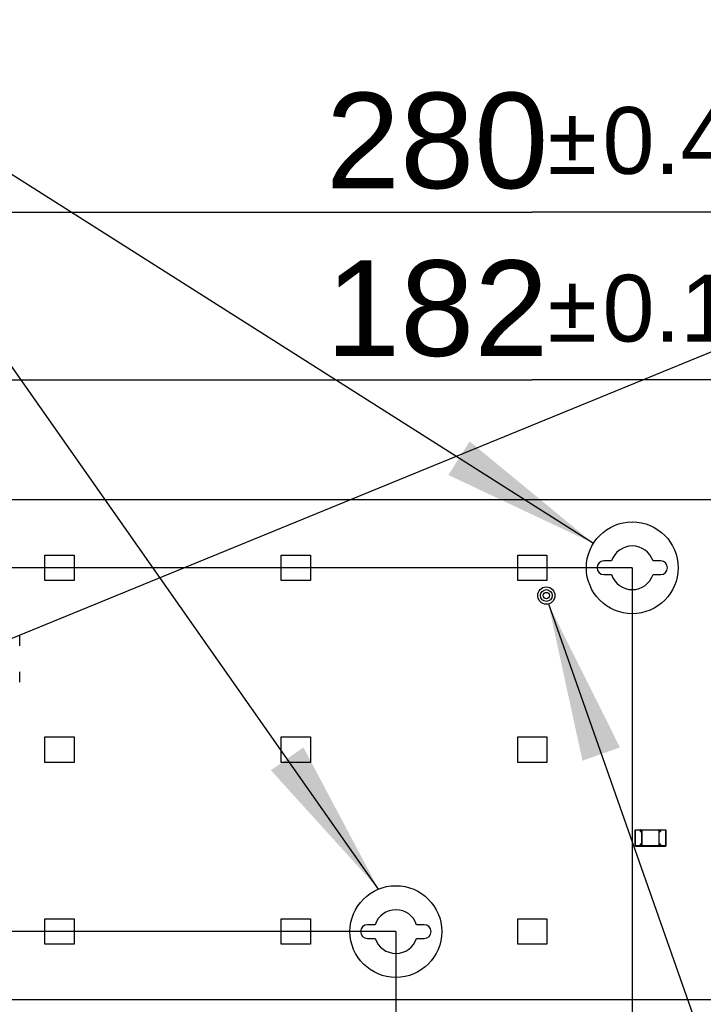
# Model space of a CAD drawing. Header units: millimetres. Extents: x 0 to 210, y 0 to 297.
# Tile 8 of 26: x 89 to 104, y 144 to 165. Entities that reach past the tile are written whole.
import ezdxf
from ezdxf.enums import TextEntityAlignment as Align

# ---------------------------------------------------------------- set-up
doc = ezdxf.new("R2010")
doc.units = ezdxf.units.MM
doc.header["$LTSCALE"] = 19.36
doc.linetypes.add('CENTER', pattern=[0.6, 0.375, -0.075, 0.075, -0.075])
doc.layers.get('0').update_dxf_attribs({"linetype": 'CONTINUOUS'})
doc.layers.add('Z_DIM_2D', color=7, linetype='CONTINUOUS')
doc.layers.add('Z_NOTICE', color=7, linetype='CONTINUOUS')
doc.styles.get("Standard").update_dxf_attribs({"font": 'txt', "width": 0.7})
doc.styles.add('TEXTSTYLE_3', font='helveticaneueltw1g-ltcn.otf')
doc.styles.add('TEXTSTYLE_4', font='gdt', dxfattribs={"width": 0.7})
doc.dimstyles.new('DIMSTYLE_1', dxfattribs={"dimtxt": 2.1, "dimasz": 3.5, "dimexe": 1.5, "dimexo": 0, "dimgap": 0.525, "dimtad": 1, "dimdec": 3, "dimlfac": 5, "dimdsep": 46, "dimtxsty": 'TEXTSTYLE_3', "dimblk": '_FILLED', "dimblk1": '_FILLED', "dimblk2": '_FILLED', "dimcen": 0.09, "dimclrt": 5, "dimadec": 3, "dimazin": 2, "dimtol": 1, "dimtp": 0.1, "dimtm": 0.1, "dimtfac": 1, "dimtdec": 3, "dimtofl": 0, "dimtmove": 0, "dimatfit": 3, "dimldrblk": '_FILLED', "dimfxl": 0, "dimtolj": 1, "dimarcsym": 0})
doc.dimstyles.new('DIMSTYLE_2', dxfattribs={"dimtxt": 2.1, "dimasz": 3.5, "dimexe": 1.5, "dimexo": 0, "dimgap": 0.525, "dimtad": 1, "dimdec": 3, "dimlfac": 5, "dimdsep": 46, "dimtxsty": 'TEXTSTYLE_3', "dimblk": '_FILLED', "dimblk1": '_FILLED', "dimblk2": '_FILLED', "dimcen": 0.09, "dimclrt": 5, "dimadec": 3, "dimazin": 2, "dimtol": 1, "dimtp": 0.4, "dimtm": 0.4, "dimtfac": 1, "dimtdec": 3, "dimtofl": 0, "dimtmove": 0, "dimatfit": 3, "dimldrblk": '_FILLED', "dimfxl": 0, "dimtolj": 1, "dimarcsym": 0})
doc.dimstyles.new('DIMSTYLE_3', dxfattribs={"dimtxt": 2.1, "dimasz": 3.5, "dimexe": 1.5, "dimexo": 0, "dimgap": 0.525, "dimtad": 1, "dimdec": 3, "dimlfac": 5, "dimdsep": 46, "dimtxsty": 'TEXTSTYLE_3', "dimblk": '_FILLED', "dimblk1": '_FILLED', "dimblk2": '_FILLED', "dimcen": 0.09, "dimclrt": 5, "dimadec": 3, "dimazin": 2, "dimtol": 1, "dimtp": 0.3, "dimtm": 0.3, "dimtfac": 1, "dimtdec": 3, "dimtofl": 0, "dimtmove": 0, "dimatfit": 3, "dimldrblk": '_FILLED', "dimfxl": 0, "dimtolj": 1, "dimarcsym": 0})
doc.dimstyles.get("Standard").update_dxf_attribs({"dimtxt": 3.5, "dimasz": 3.5, "dimexe": 1.5, "dimexo": 0, "dimtad": 1, "dimdec": 3, "dimdsep": 46, "dimtxsty": 'Standard', "dimblk": '_FILLED', "dimblk1": '_FILLED', "dimblk2": '_FILLED', "dimcen": 0.09, "dimclrt": 5, "dimadec": 3, "dimazin": 2, "dimtol": 1, "dimtp": 0.001, "dimtm": 0.001, "dimtfac": 1, "dimtdec": 3, "dimtofl": 0, "dimtmove": 0, "dimatfit": 3, "dimldrblk": '_FILLED', "dimfxl": 0, "dimtolj": 1, "dimarcsym": 0})

# ---------------------------------------------------------------- blocks, each defined once
blk = doc.blocks.new('*D2')
at = {"layer": 'Z_DIM_2D', "color": 2, "linetype": 'Continuous', "transparency": 16777216}
for p, q in [((81.843, 149.397), (81.843, 159.032)), ((118.243, 149.397), (118.243, 159.032)), ((81.843, 157.532), (100.043, 157.532)), ((118.243, 157.532), (100.043, 157.532))]:
    blk.add_line(p, q, dxfattribs=at)
at = {"layer": 'Z_DIM_2D', "color": 5, "linetype": 'Continuous', "transparency": 16777216}
for s, height, style, p in [('182', 2.1, 'TEXTSTYLE_3', (97.951, 158.057)), ('`', 1.47, 'TEXTSTYLE_4', (100.924, 158.372)), ('0.1', 1.47, 'TEXTSTYLE_3', (103.016, 158.372))]:
    blk.add_text(s, height=height, dxfattribs=dict(at, style=style)).set_placement(p, align=Align.CENTER)
blk = doc.blocks.new('_FILLED')
at = {"color": 0, "linetype": 'ByBlock'}
blk.add_solid([(0, 0), (-1, 0.125), (-1, -0.125)], dxfattribs=at)
blk = doc.blocks.new('_NONE')
blk = doc.blocks.new('*D3')
at = {"layer": 'Z_DIM_2D', "color": 2, "linetype": 'Continuous', "transparency": 16777216}
for p, q in [((72.043, 154.897), (72.043, 162.72)), ((128.043, 154.897), (128.043, 162.72)), ((72.043, 161.22), (100.043, 161.22)), ((128.043, 161.22), (100.043, 161.22))]:
    blk.add_line(p, q, dxfattribs=at)
at = {"layer": 'Z_DIM_2D', "color": 5, "linetype": 'Continuous', "transparency": 16777216}
for s, height, style, p in [('280', 2.1, 'TEXTSTYLE_3', (97.951, 161.745)), ('`', 1.47, 'TEXTSTYLE_4', (100.924, 162.06)), ('0.4', 1.47, 'TEXTSTYLE_3', (103.016, 162.06))]:
    blk.add_text(s, height=height, dxfattribs=dict(at, style=style)).set_placement(p, align=Align.CENTER)
blk = doc.blocks.new('*D4')
at = {"layer": 'Z_DIM_2D', "color": 2, "linetype": 'Continuous', "transparency": 16777216}
for p, q in [((97.043, 145.397), (69.008, 145.397)), ((70.508, 145.397), (70.508, 144.647)), ((70.508, 143.897), (70.508, 144.647)), ((70.508, 144.647), (70.508, 135.056)), ((72.043, 143.897), (69.008, 143.897))]:
    blk.add_line(p, q, dxfattribs=at)
at = {"layer": 'Z_DIM_2D', "color": 5, "linetype": 'Continuous', "transparency": 16777216}
for s, height, style, p in [('0.3', 1.47, 'TEXTSTYLE_3', (69.668, 142.766)), ('`', 1.47, 'TEXTSTYLE_4', (69.668, 140.297)), ('7.5', 2.1, 'TEXTSTYLE_3', (69.983, 138.582))]:
    blk.add_text(s, height=height, rotation=90, dxfattribs=dict(at, style=style)).set_placement(p, align=Align.RIGHT)
blk = doc.blocks.new('*D6')
at = {"layer": 'Z_DIM_2D', "color": 2, "linetype": 'Continuous', "transparency": 16777216}
for p, q in [((102.243, 153.397), (61.372, 153.397)), ((62.872, 153.397), (62.872, 148.647)), ((62.872, 143.897), (62.872, 148.647)), ((62.872, 148.647), (62.872, 133.791)), ((72.043, 143.897), (61.372, 143.897))]:
    blk.add_line(p, q, dxfattribs=at)
at = {"layer": 'Z_DIM_2D', "color": 5, "linetype": 'Continuous', "transparency": 16777216}
for s, height, style, p in [('0.3', 1.47, 'TEXTSTYLE_3', (62.032, 142.911)), ('`', 1.47, 'TEXTSTYLE_4', (62.032, 140.443)), ('47.5', 2.1, 'TEXTSTYLE_3', (62.347, 138.728))]:
    blk.add_text(s, height=height, rotation=90, dxfattribs=dict(at, style=style)).set_placement(p, align=Align.RIGHT)
blk = doc.blocks.new('*D9')
at = {"layer": 'Z_DIM_2D', "color": 2, "linetype": 'Continuous', "transparency": 16777216}
for p, q in [((97.043, 145.397), (97.043, 138.571)), ((72.043, 143.897), (72.043, 138.571)), ((72.043, 140.071), (84.543, 140.071)), ((97.043, 140.071), (84.543, 140.071))]:
    blk.add_line(p, q, dxfattribs=at)
at = {"layer": 'Z_DIM_2D', "color": 5, "linetype": 'Continuous', "transparency": 16777216}
for s, height, style, p in [('125', 2.1, 'TEXTSTYLE_3', (82.451, 140.596)), ('`', 1.47, 'TEXTSTYLE_4', (85.424, 140.911)), ('0.3', 1.47, 'TEXTSTYLE_3', (87.516, 140.911))]:
    blk.add_text(s, height=height, dxfattribs=dict(at, style=style)).set_placement(p, align=Align.CENTER)
blk = doc.blocks.new('*D10')
at = {"layer": 'Z_DIM_2D', "color": 2, "linetype": 'Continuous', "transparency": 16777216}
for p, q in [((102.243, 153.397), (102.243, 134.833)), ((72.043, 143.897), (72.043, 134.833)), ((72.043, 136.333), (87.143, 136.333)), ((102.243, 136.333), (87.143, 136.333))]:
    blk.add_line(p, q, dxfattribs=at)
at = {"layer": 'Z_DIM_2D', "color": 5, "linetype": 'Continuous', "transparency": 16777216}
for s, height, style, p in [('151', 2.1, 'TEXTSTYLE_3', (85.051, 136.858)), ('`', 1.47, 'TEXTSTYLE_4', (88.024, 137.173)), ('0.3', 1.47, 'TEXTSTYLE_3', (90.116, 137.173))]:
    blk.add_text(s, height=height, dxfattribs=dict(at, style=style)).set_placement(p, align=Align.CENTER)

msp = doc.modelspace()

# ---------------------------------------------------------------- linework, layer by layer
at = {"color": 7, "linetype": 'Continuous'}
for p, q in [((72.04287, 154.89703), (128.04287, 154.89703)), ((89.32287, 153.11703), (89.32287, 153.67703)), ((89.32287, 153.67703), (89.96287, 153.67703)), ((89.96287, 153.67703), (89.96287, 153.11703)), ((94.52287, 153.11703), (94.52287, 153.67703)), ((94.52287, 153.67703), (95.16287, 153.67703)), ((95.16287, 153.67703), (95.16287, 153.11703)), ((99.72287, 153.11703), (99.72287, 153.67703)), ((99.72287, 153.67703), (100.36287, 153.67703)), ((100.36287, 153.67703), (100.36287, 153.11703)), ((101.78691, 153.54703), (101.61787, 153.54703)), ((102.86787, 153.54703), (102.69883, 153.54703)), ((89.96287, 153.11703), (89.32287, 153.11703)), ((95.16287, 153.11703), (94.52287, 153.11703)), ((100.36287, 153.11703), (99.72287, 153.11703)), ((101.61787, 153.24703), (101.78691, 153.24703)), ((102.69883, 153.24703), (102.86787, 153.24703)), ((88.76787, 151.68203), (88.76787, 151.91203)), ((88.76787, 150.88203), (88.76787, 151.11203)), ((89.32287, 149.11703), (89.32287, 149.67703)), ((89.32287, 149.67703), (89.96287, 149.67703)), ((89.96287, 149.67703), (89.96287, 149.11703)), ((94.52287, 149.11703), (94.52287, 149.67703)), ((94.52287, 149.67703), (95.16287, 149.67703)), ((95.16287, 149.67703), (95.16287, 149.11703)), ((99.72287, 149.11703), (99.72287, 149.67703)), ((99.72287, 149.67703), (100.36287, 149.67703)), ((100.36287, 149.67703), (100.36287, 149.11703)), ((89.96287, 149.11703), (89.32287, 149.11703)), ((95.16287, 149.11703), (94.52287, 149.11703)), ((100.36287, 149.11703), (99.72287, 149.11703)), ((102.30287, 147.63353), (102.30287, 147.28053)), ((102.30637, 147.63703), (102.97937, 147.63703)), ((102.42287, 147.60103), (102.42012, 147.59831)), ((102.42287, 147.63703), (102.42016, 147.63428)), ((102.42287, 147.60103), (102.42287, 147.63703)), ((102.45287, 147.60103), (102.42287, 147.60103)), ((102.45287, 147.60103), (102.44937, 147.59753)), ((102.45287, 147.63703), (102.45287, 147.27703)), ((102.45637, 147.63353), (102.45347, 147.63633)), ((102.83287, 147.63703), (102.83016, 147.63428)), ((102.83287, 147.27703), (102.83287, 147.63703)), ((102.86287, 147.60103), (102.83287, 147.60103)), ((102.83637, 147.59753), (102.83287, 147.60103)), ((102.86287, 147.63703), (102.86287, 147.60103)), ((102.86637, 147.63353), (102.86348, 147.63632)), ((102.86637, 147.59753), (102.86358, 147.60042)), ((102.98287, 147.28053), (102.98287, 147.63353)), ((102.30637, 147.27703), (102.97937, 147.27703)), ((102.41937, 147.31653), (102.42217, 147.31363)), ((102.41937, 147.28053), (102.42227, 147.27773)), ((102.42287, 147.31303), (102.45287, 147.31303)), ((102.42287, 147.27703), (102.42287, 147.31303)), ((102.44937, 147.31653), (102.45287, 147.31303)), ((102.45637, 147.28053), (102.45357, 147.27763)), ((102.82937, 147.28053), (102.83227, 147.27773)), ((102.83287, 147.31303), (102.83637, 147.31653)), ((102.83287, 147.31303), (102.86287, 147.31303)), ((102.86287, 147.31303), (102.86562, 147.31574)), ((102.86287, 147.31303), (102.86287, 147.27703)), ((102.86287, 147.27703), (102.86558, 147.27977)), ((89.32287, 145.11703), (89.32287, 145.67703)), ((89.32287, 145.67703), (89.96287, 145.67703)), ((89.96287, 145.67703), (89.96287, 145.11703)), ((94.52287, 145.11703), (94.52287, 145.67703)), ((94.52287, 145.67703), (95.16287, 145.67703)), ((95.16287, 145.67703), (95.16287, 145.11703)), ((96.58691, 145.54703), (96.41787, 145.54703)), ((97.66787, 145.54703), (97.49883, 145.54703)), ((99.72287, 145.67703), (100.36287, 145.67703)), ((99.72287, 145.11703), (99.72287, 145.67703)), ((100.36287, 145.67703), (100.36287, 145.11703)), ((89.96287, 145.11703), (89.32287, 145.11703)), ((95.16287, 145.11703), (94.52287, 145.11703)), ((96.41787, 145.24703), (96.58691, 145.24703)), ((97.49883, 145.24703), (97.66787, 145.24703)), ((100.36287, 145.11703), (99.72287, 145.11703)), ((128.04287, 143.89703), (72.04287, 143.89703))]:
    msp.add_line(p, q, dxfattribs=at)
at = {"color": 9, "linetype": 'Continuous'}
for p, q in [((102.30287, 147.63353), (102.41937, 147.63353)), ((102.30637, 147.27703), (102.30637, 147.63703)), ((102.41937, 147.63353), (102.41937, 147.59753)), ((102.41937, 147.59753), (102.44937, 147.59753)), ((102.44937, 147.59753), (102.44937, 147.31653)), ((102.45637, 147.63353), (102.82937, 147.63353)), ((102.45637, 147.28053), (102.45637, 147.63353)), ((102.82937, 147.63353), (102.82937, 147.28053)), ((102.83637, 147.59753), (102.86637, 147.59753)), ((102.83637, 147.31653), (102.83637, 147.59753)), ((102.86637, 147.63353), (102.98287, 147.63353)), ((102.86637, 147.59753), (102.86637, 147.63353)), ((102.97937, 147.63703), (102.97937, 147.27703)), ((102.41937, 147.28053), (102.30287, 147.28053)), ((102.44937, 147.31653), (102.41937, 147.31653)), ((102.41937, 147.31653), (102.41937, 147.28053)), ((102.82937, 147.28053), (102.45637, 147.28053)), ((102.86637, 147.31653), (102.83637, 147.31653)), ((102.86637, 147.28053), (102.86637, 147.31653)), ((102.98287, 147.28053), (102.86637, 147.28053))]:
    msp.add_line(p, q, dxfattribs=at)
at = {"color": 7, "linetype": 'CENTER'}
for centre in [(102.24287, 153.39703), (97.04287, 145.39703)]:
    msp.add_circle(centre, 1.00918, dxfattribs=at)
at = {"color": 7, "linetype": 'Continuous'}
for radius in [0.19, 0.13, 0.07]:
    msp.add_circle((100.35287, 152.78703), radius, dxfattribs=at)
for centre, radius, start, end in [((102.24287, 153.39703), 0.48, 18.209894, 161.790106), ((101.61787, 153.39703), 0.15, 90, 270), ((102.86787, 153.39703), 0.15, 270, 90), ((102.24287, 153.39703), 0.48, 198.209894, 341.790106), ((102.30637, 147.63353), 0.0035, 90, 180), ((102.97937, 147.63353), 0.0035, 0, 90), ((102.30637, 147.28053), 0.0035, 180, 270), ((102.97937, 147.28053), 0.0035, 270, 360), ((97.04287, 145.39703), 0.48, 18.209894, 161.790106), ((96.41787, 145.39703), 0.15, 90, 270), ((97.66787, 145.39703), 0.15, 270, 90), ((97.04287, 145.39703), 0.48, 198.209894, 341.790106)]:
    msp.add_arc(centre, radius, start, end, dxfattribs=at)

# ---------------------------------------------------------------- dimensions: what is measured, and where the dimension line sits
at = {"layer": 'Z_DIM_2D', "color": 2, "linetype": 'Continuous'}
for base, p1, p2, dimstyle, picture, middle in [((128.04287, 161.22007), (72.04287, 154.89703), (128.04287, 154.89703), 'DIMSTYLE_2', '*D3', (100.04287, 161.22007)), ((118.24287, 157.53176), (81.84287, 149.39703), (118.24287, 149.39703), 'DIMSTYLE_1', '*D2', (100.04287, 157.53176)), ((102.24287, 136.33276), (72.04287, 143.89703), (102.24287, 153.39703), 'DIMSTYLE_3', '*D10', (87.14287, 136.33276)), ((97.04287, 140.07081), (72.04287, 143.89703), (97.04287, 145.39703), 'DIMSTYLE_3', '*D9', (84.54287, 140.07081))]:
    dim = msp.add_linear_dim(base=base, p1=p1, p2=p2, dimstyle=dimstyle, override={"dimblk1": 'NONE', "dimblk2": 'NONE', "dimsah": 1}, dxfattribs=at)
    dim.commit()
    dim.dimension.update_dxf_attribs({"geometry": picture, "text_midpoint": middle, "dimtype": 160})
for base, p2, picture, middle in [((62.87234, 153.39703), (102.24287, 153.39703), '*D6', (62.87234, 138.35135)), ((70.50844, 145.39703), (97.04287, 145.39703), '*D4', (70.50844, 138.91105))]:
    dim = msp.add_linear_dim(base=base, p1=(72.04287, 143.89703), p2=p2, angle=90, dimstyle='DIMSTYLE_3', override={"dimblk1": 'NONE', "dimblk2": 'NONE', "dimsah": 1}, dxfattribs=at)
    dim.commit()
    dim.dimension.update_dxf_attribs({"geometry": picture, "text_midpoint": middle, "dimtype": 160})

# ---------------------------------------------------------------- leaders
at = {"layer": 'Z_NOTICE', "color": 2, "linetype": 'Continuous'}
for points in [[(82.84728, 149.49503), (121.81992, 165.45126), (123.60941, 165.45126)], [(96.66224, 146.33167), (83.24838, 165.42813), (81.52286, 165.42813)], [(101.38843, 153.93404), (83.24838, 165.42813), (81.52286, 165.42813)], [(100.39825, 152.60254), (104.42146, 141.16133), (104.80215, 141.16133)]]:
    msp.add_leader(points, dimstyle='Standard', override={"dimtad": 0}, dxfattribs=at)

doc.saveas('drawing.dxf')
